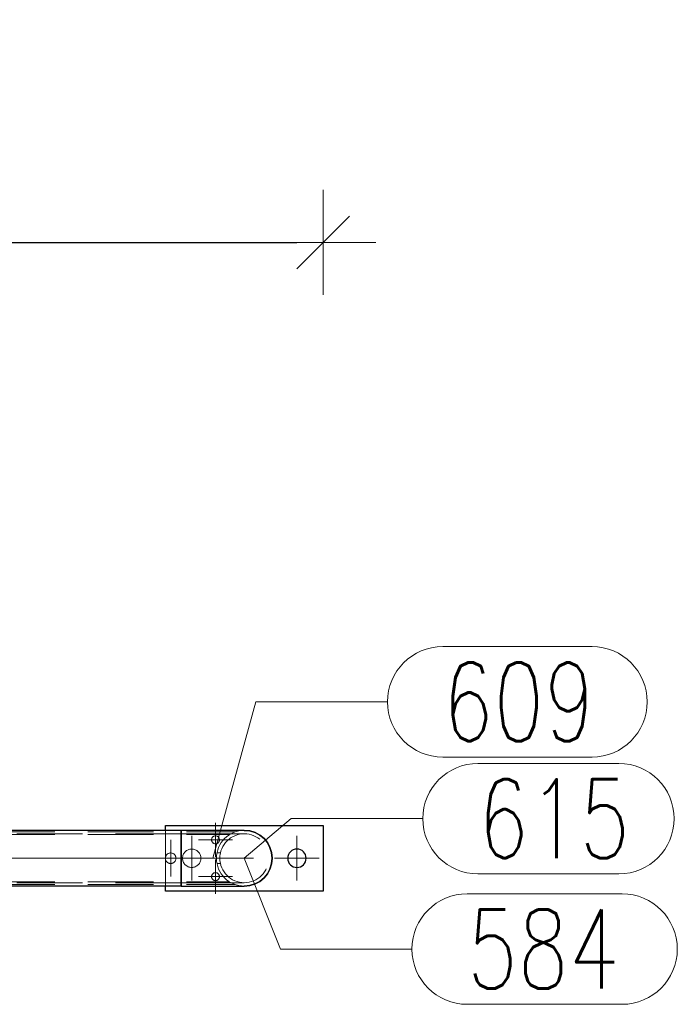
# Model space of a CAD drawing. Header units: millimetres. Extents: x -845 to -83, y 8759 to 9255.
# Tile 33 of 197: x -476 to -451, y 8809 to 8847. Entities that reach past the tile are written whole.
import ezdxf

# ---------------------------------------------------------------- set-up
doc = ezdxf.new("R2010")
doc.units = ezdxf.units.MM
doc.header["$LTSCALE"] = 10
doc.linetypes.add('HIDDEN', pattern=[0.375, 0.25, -0.125])
doc.linetypes.add('MITTE', pattern=[2, 1.25, -0.25, 0.25, -0.25])
doc.layers.get('Defpoints').update_dxf_attribs({"color": 1})
for name, color, linetype, lineweight in [('PS_DIM', 4, 'Continuous', 13), ('PS_Hidden', 2, 'HIDDEN', 9), ('PS_Mid', 5, 'MITTE', 15), ('PS_Pos', 1, 'Continuous', 15), ('PS_Shape', 161, 'Continuous', 30), ('PS_SOLID', 7, 'Continuous', 30)]:
    doc.layers.add(name, color=color, linetype=linetype, lineweight=lineweight)
doc.styles.add('simplex', font='simplex.shx', dxfattribs={"width": 0.75})
doc.dimstyles.new('1_20_PRZ', dxfattribs={"dimtxt": 2, "dimasz": 1, "dimexe": 2, "dimexo": 5, "dimgap": 1, "dimtad": 1, "dimdec": 0, "dimlfac": 20, "dimtxsty": 'simplex', "dimblk": 'dimznak', "dimcen": 2, "dimse1": 1, "dimse2": 1, "dimclrd": 256, "dimclrt": 4, "dimadec": 1, "dimazin": 0, "dimtfac": 1, "dimtdec": 0, "dimtix": 1, "dimtmove": 2, "dimatfit": 3, "dimldrblk": 'dim-grot', "dimfxl": 1, "dimarcsym": 0})

# ---------------------------------------------------------------- blocks, each defined once
blk = doc.blocks.new('dimznak')
at = {"color": 0}
for points in [[(0, 2), (0, -2)], [(-2, 0), (2, 0)]]:
    blk.add_lwpolyline(points, dxfattribs=at)
at = {"color": 2}
blk.add_lwpolyline([(1, 1), (-1, -1)], dxfattribs=at)
blk = doc.blocks.new('*D138')
at = {"layer": 'Defpoints', "color": 0, "transparency": 16777216}
for p in [(-642.283, 8890.129), (-464.843, 8886.829), (-464.843, 8838.437)]:
    blk.add_point(p, dxfattribs=at)
at = {"layer": 'PS_DIM', "lineweight": -2, "transparency": 16777216}
blk.add_line((-641.283, 8838.437), (-465.843, 8838.437), dxfattribs=at)
at = {"layer": 'PS_DIM', "lineweight": -2, "transparency": 16777216, "rotation": 180}
blk.add_blockref('dimznak', (-642.283, 8838.437), dxfattribs=at)
at = {"layer": 'PS_DIM', "lineweight": -2, "transparency": 16777216}
blk.add_blockref('dimznak', (-464.843, 8838.437), dxfattribs=at)
at = {"layer": 'PS_DIM', "color": 4, "transparency": 16777216, "insert": (-553.563, 8840.437), "char_height": 2, "attachment_point": 5, "style": 'simplex'}
blk.add_mtext('3549', dxfattribs=at)
blk = doc.blocks.new('dim-grot')
blk.add_hatch(color=256).paths.add_polyline_path([(0, 0), (-2, 0.5), (-2, -0.5)])
blk.add_lwpolyline([(0, 0), (-2, 0.5), (-2, -0.5), (0, 0)])
blk = doc.blocks.new('*X313')
at = {"layer": 'PS_Hidden', "color": 2, "linetype": 'HIDDEN'}
for p, q in [((-470.843, 8813.964), (-470.843, 8816.084)), ((-470.243, 8815.954), (-539.073, 8815.954)), ((-477.543, 8816.024), (-468.195, 8816.024)), ((-477.543, 8815.924), (-468.403, 8815.924)), ((-467.843, 8815.954), (-470.243, 8815.954)), ((-470.843, 8815.034), (-470.841, 8815.054)), ((-470.843, 8815.014), (-470.843, 8815.034)), ((-470.841, 8814.994), (-470.843, 8815.014)), ((-470.841, 8815.054), (-470.837, 8815.074)), ((-470.837, 8814.974), (-470.841, 8814.994)), ((-470.837, 8815.074), (-470.831, 8815.093)), ((-470.831, 8814.954), (-470.837, 8814.974)), ((-470.831, 8815.093), (-470.822, 8815.112)), ((-470.822, 8814.935), (-470.831, 8814.954)), ((-470.822, 8815.112), (-470.812, 8815.13)), ((-470.812, 8814.918), (-470.822, 8814.935)), ((-470.812, 8815.13), (-470.801, 8815.147)), ((-470.801, 8815.147), (-470.788, 8815.162)), ((-470.788, 8815.162), (-470.774, 8815.175)), ((-470.774, 8815.175), (-470.758, 8815.188)), ((-470.758, 8815.188), (-470.741, 8815.198)), ((-470.741, 8815.198), (-470.722, 8815.208)), ((-470.722, 8815.208), (-470.703, 8815.215)), ((-470.703, 8815.215), (-470.683, 8815.22)), ((-470.683, 8815.22), (-470.663, 8815.223)), ((-470.663, 8815.223), (-470.643, 8815.224)), ((-470.643, 8815.224), (-470.623, 8815.223)), ((-470.643, 8815.224), (-470.643, 8815.224)), ((-470.623, 8815.223), (-470.603, 8815.22)), ((-470.603, 8815.22), (-470.583, 8815.215)), ((-470.583, 8815.215), (-470.564, 8815.208)), ((-470.564, 8815.208), (-470.546, 8815.198)), ((-470.546, 8815.198), (-470.528, 8815.188)), ((-470.528, 8815.188), (-470.512, 8815.175)), ((-470.512, 8815.175), (-470.498, 8815.162)), ((-470.498, 8815.162), (-470.485, 8815.147)), ((-470.485, 8815.147), (-470.474, 8815.13)), ((-470.474, 8815.13), (-470.464, 8815.112)), ((-470.464, 8814.935), (-470.474, 8814.918)), ((-470.464, 8815.112), (-470.456, 8815.093)), ((-470.456, 8814.954), (-470.464, 8814.935)), ((-470.456, 8815.093), (-470.449, 8815.074)), ((-470.449, 8814.974), (-470.456, 8814.954)), ((-470.449, 8815.074), (-470.445, 8815.054)), ((-470.445, 8814.994), (-470.449, 8814.974)), ((-470.445, 8815.054), (-470.443, 8815.034)), ((-470.443, 8815.014), (-470.445, 8814.994)), ((-470.443, 8815.034), (-470.443, 8815.014)), ((-468.884, 8815.224), (-468.751, 8815.224)), ((-470.801, 8814.901), (-470.812, 8814.918)), ((-470.788, 8814.886), (-470.801, 8814.901)), ((-470.774, 8814.872), (-470.788, 8814.886)), ((-470.758, 8814.86), (-470.774, 8814.872)), ((-470.741, 8814.849), (-470.758, 8814.86)), ((-470.722, 8814.84), (-470.741, 8814.849)), ((-470.703, 8814.833), (-470.722, 8814.84)), ((-470.683, 8814.828), (-470.703, 8814.833)), ((-470.663, 8814.825), (-470.683, 8814.828)), ((-470.643, 8814.824), (-470.663, 8814.825)), ((-470.623, 8814.825), (-470.643, 8814.824)), ((-470.603, 8814.828), (-470.623, 8814.825)), ((-470.583, 8814.833), (-470.603, 8814.828)), ((-470.564, 8814.84), (-470.583, 8814.833)), ((-470.546, 8814.849), (-470.564, 8814.84)), ((-470.528, 8814.86), (-470.546, 8814.849)), ((-470.512, 8814.872), (-470.528, 8814.86)), ((-470.498, 8814.886), (-470.512, 8814.872)), ((-470.485, 8814.901), (-470.498, 8814.886)), ((-470.474, 8814.918), (-470.485, 8814.901)), ((-468.884, 8814.824), (-468.751, 8814.824)), ((-470.243, 8814.094), (-539.073, 8814.094)), ((-477.543, 8814.124), (-468.403, 8814.124)), ((-477.543, 8814.024), (-468.195, 8814.024)), ((-470.243, 8814.094), (-467.843, 8814.094))]:
    blk.add_line(p, q, dxfattribs=at)
at = {"layer": 'PS_Hidden', "color": 2, "extrusion": (0, 0, -1)}
for centre, radius in [((468.939, 8815.724), 0.15), ((467.843, 8815.024), 0.93), ((467.843, 8815.024), 0.93), ((469.843, 8815.024), 0.35), ((468.939, 8814.324), 0.15)]:
    blk.add_circle(centre, radius, dxfattribs=at)
at = {"layer": 'PS_Hidden'}
blk.add_arc((-467.843, 8815.024), 1.06, 90, 270, dxfattribs=at)
at = {"layer": 'PS_Hidden', "extrusion": (0, 0, -1)}
for start, end in [(0, 90), (270, 0)]:
    blk.add_arc((467.843, 8815.024), 1.06, start, end, dxfattribs=at)
at = {"layer": 'PS_Mid', "color": 5, "linetype": 'MITTE'}
for p, q in [((-468.939, 8816.374), (-468.939, 8815.074)), ((-468.939, 8816.374), (-468.939, 8815.074)), ((-470.643, 8815.724), (-470.643, 8814.324)), ((-469.843, 8815.874), (-469.843, 8814.174)), ((-468.289, 8815.724), (-469.589, 8815.724)), ((-468.289, 8815.724), (-469.589, 8815.724)), ((-465.843, 8815.874), (-465.843, 8814.174)), ((-467.743, 8815.024), (-541.573, 8815.024)), ((-519.991, 8815.024), (-465.695, 8815.024)), ((-469.943, 8815.024), (-471.343, 8815.024)), ((-468.993, 8815.024), (-470.693, 8815.024)), ((-468.25, 8815.024), (-469.403, 8815.024)), ((-468.939, 8814.974), (-468.939, 8813.674)), ((-468.939, 8814.974), (-468.939, 8813.674)), ((-467.843, 8815.024), (-467.843, 8815.024)), ((-464.993, 8815.024), (-466.693, 8815.024)), ((-468.289, 8814.324), (-469.589, 8814.324)), ((-468.289, 8814.324), (-469.589, 8814.324))]:
    blk.add_line(p, q, dxfattribs=at)
at = {"layer": 'PS_SOLID', "color": 7, "linetype": 'Continuous'}
for p, q in [((-470.243, 8816.084), (-539.073, 8816.084)), ((-470.843, 8816.274), (-464.843, 8816.274)), ((-470.843, 8816.084), (-470.843, 8816.274)), ((-470.243, 8816.084), (-470.243, 8813.964)), ((-470.243, 8815.024), (-470.243, 8816.084)), ((-467.843, 8816.084), (-470.243, 8816.084)), ((-464.843, 8816.274), (-464.843, 8813.774)), ((-470.243, 8813.964), (-470.243, 8815.024)), ((-470.243, 8813.964), (-539.073, 8813.964)), ((-470.843, 8813.774), (-470.843, 8813.964)), ((-470.243, 8813.964), (-467.843, 8813.964)), ((-464.843, 8813.774), (-470.843, 8813.774))]:
    blk.add_line(p, q, dxfattribs=at)
at = {"layer": 'PS_SOLID', "color": 7, "extrusion": (0, 0, -1)}
blk.add_circle((465.843, 8815.024), 0.35, dxfattribs=at)
at = {"layer": 'PS_SOLID'}
for start, end in [(0, 90), (270, 0)]:
    blk.add_arc((-467.843, 8815.024), 1.06, start, end, dxfattribs=at)
at = {"layer": 'PS_SOLID', "extrusion": (0, 0, -1)}
blk.add_arc((467.843, 8815.024), 1.06, 90, 270, dxfattribs=at)
blk = doc.blocks.new('*X337')
at = {"color": 1}
for p, q in [((-460.299, 8823.069), (-454.62, 8823.069)), ((-469.043, 8815.024), (-467.399, 8820.969)), ((-467.399, 8820.969), (-462.399, 8820.969)), ((-460.299, 8818.869), (-454.62, 8818.869))]:
    blk.add_line(p, q, dxfattribs=at)
for centre, start, end in [((-460.299, 8820.969), 90, 270), ((-454.62, 8820.969), 270, 90)]:
    blk.add_arc(centre, 2.1, start, end, dxfattribs=at)
at = {"color": 30, "style": 'simplex', "width": 0.75}
blk.add_text('609', height=3, dxfattribs=at).set_placement((-460.299, 8819.469))
blk = doc.blocks.new('*X338')
at = {"color": 1}
for p, q in [((-458.956, 8818.628), (-453.598, 8818.628)), ((-467.843, 8815.024), (-466.056, 8816.528)), ((-466.056, 8816.528), (-461.056, 8816.528)), ((-458.956, 8814.428), (-453.598, 8814.428))]:
    blk.add_line(p, q, dxfattribs=at)
for centre, start, end in [((-458.956, 8816.528), 90, 270), ((-453.598, 8816.528), 270, 90)]:
    blk.add_arc(centre, 2.1, start, end, dxfattribs=at)
at = {"color": 30, "style": 'simplex', "width": 0.75}
blk.add_text('615', height=3, dxfattribs=at).set_placement((-458.956, 8815.028))
blk = doc.blocks.new('*X339')
at = {"color": 1}
for p, q in [((-467.843, 8815.024), (-466.469, 8811.57)), ((-459.369, 8813.67), (-453.476, 8813.67)), ((-466.469, 8811.57), (-461.469, 8811.57)), ((-459.369, 8809.47), (-453.476, 8809.47))]:
    blk.add_line(p, q, dxfattribs=at)
for centre, start, end in [((-459.369, 8811.57), 90, 270), ((-453.476, 8811.57), 270, 90)]:
    blk.add_arc(centre, 2.1, start, end, dxfattribs=at)
at = {"color": 30, "style": 'simplex', "width": 0.75}
blk.add_text('584', height=3, dxfattribs=at).set_placement((-459.369, 8810.07))

msp = doc.modelspace()

# ---------------------------------------------------------------- block references
at = {"layer": 'PS_Pos'}
for name in ['*X337', '*X338', '*X339']:
    msp.add_blockref(name, (0, 0), dxfattribs=at)
at = {"layer": 'PS_Shape', "color": 31}
msp.add_blockref('*X313', (0, 0), dxfattribs=at)

# ---------------------------------------------------------------- dimensions: what is measured, and where the dimension line sits
at = {"layer": 'PS_DIM'}
dim = msp.add_linear_dim(base=(-464.843, 8838.437), p1=(-642.283, 8890.129), p2=(-464.843, 8886.829), dimstyle='1_20_PRZ', dxfattribs=at)
dim.commit()
dim.dimension.update_dxf_attribs({"geometry": '*D138', "text_midpoint": (-553.563, 8840.437)})

doc.saveas('drawing.dxf')
